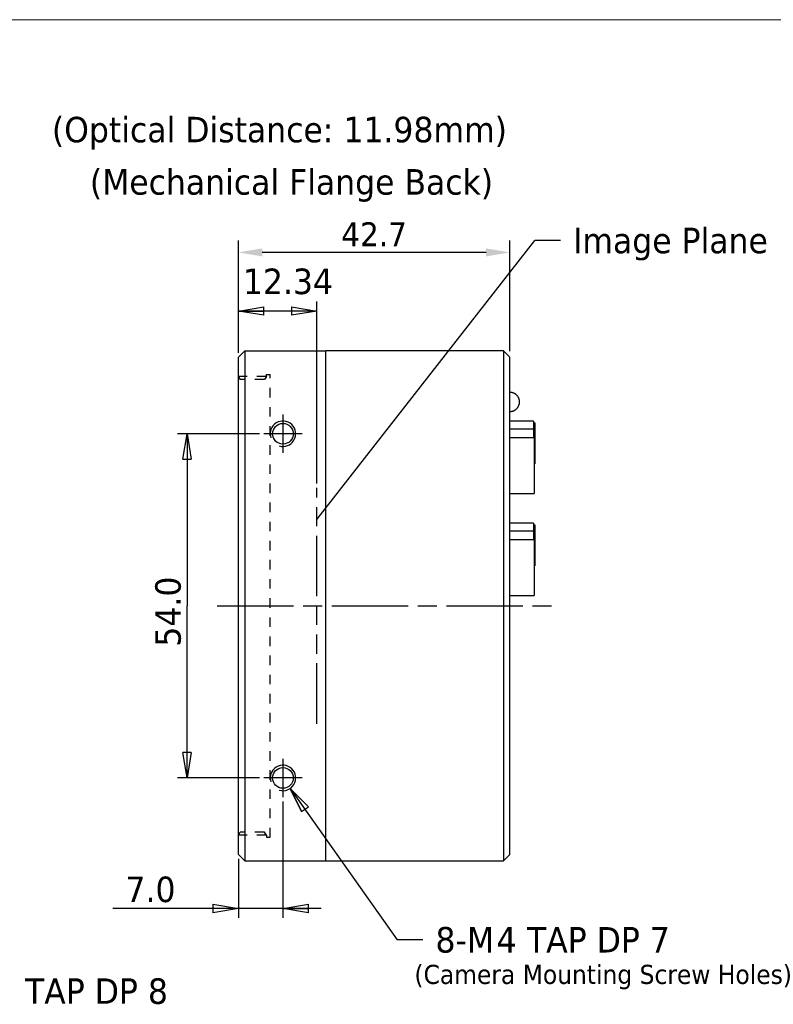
# Model space of a CAD drawing. Header units: millimetres. Extents: x 43 to 2527, y 45 to 1953.
# Tile 20 of 26: x 218 to 337, y 195 to 350. Entities that reach past the tile are written whole.
import ezdxf

# ---------------------------------------------------------------- set-up
doc = ezdxf.new("R2010")
doc.units = ezdxf.units.MM
for name, pattern in [('CENTERLINE', [30, 12, -1.5, 3, -1.5, 12]), ('HIDDEN', [4.5, 1.5, -1.5, 1.5]), ('PHANTOM', [29.5, 9.5, -1.5, 3, -1.5, 3, -1.5, 9.5])]:
    doc.linetypes.add(name, pattern=pattern)
doc.layers.add('1', color=7, linetype='Continuous')
doc.layers.add('dim', color=3, linetype='Continuous', lineweight=13)
doc.styles.get("Standard").update_dxf_attribs({"font": 'simplex.shx', "width": 0.9})
doc.styles.add('VER', font='verdana.ttf', dxfattribs={"width": 0.9})
doc.dimstyles.get("Standard").update_dxf_attribs({"dimtxt": 0.15625, "dimasz": 0.1875, "dimexe": 0.18, "dimexo": 0.0625, "dimgap": 0.09, "dimtad": 0, "dimtih": 1, "dimtoh": 1, "dimdec": 1, "dimzin": 1, "dimdsep": 46, "dimtxsty": 'Standard', "dimcen": 0.09, "dimadec": 0, "dimazin": 0, "dimtp": 0.01, "dimtm": 0.01, "dimtfac": 1, "dimtdec": 1, "dimtofl": 0, "dimtmove": 0, "dimatfit": 3, "dimfxl": 1, "dimtolj": 1, "dimtzin": 4, "dimarcsym": 0})

# ---------------------------------------------------------------- blocks, each defined once
blk = doc.blocks.new('_AH1')
at = {"color": 0, "linetype": 'Continuous'}
for p, q in [((-1, 0.166667), (0, 0)), ((-1, 0.166667), (-1, -0.166667)), ((0, 0), (-1, -0.166667)), ((0, 0), (-1, 0))]:
    blk.add_line(p, q, dxfattribs=at)
blk = doc.blocks.new('*D141')
at = {"layer": 'Defpoints', "color": 0, "transparency": 16777216}
for p in [(252.76, 313.23), (252.76, 296.77), (295.41, 296.77)]:
    blk.add_point(p, dxfattribs=at)
at = {"layer": 'dim', "color": 0, "lineweight": -2, "transparency": 16777216}
for p, q in [((252.76, 297.71), (252.76, 315.1)), ((295.41, 297.71), (295.41, 315.1)), ((291.66, 313.23), (256.51, 313.23))]:
    blk.add_line(p, q, dxfattribs=at)
at = {"layer": 'dim', "color": 0, "transparency": 16777216}
for points in [[(256.51, 313.85), (256.51, 312.6), (252.76, 313.23)], [(291.66, 313.85), (291.66, 312.6), (295.41, 313.23)]]:
    blk.add_solid(points, dxfattribs=at)
at = {"layer": 'dim', "color": 0, "transparency": 16777216, "insert": (274.08, 316.08), "char_height": 3.75, "attachment_point": 5, "style": 'VER'}
blk.add_mtext('42.7', dxfattribs=at)

msp = doc.modelspace()

# ---------------------------------------------------------------- linework, layer by layer
at = {"layer": '1', "color": 3, "linetype": 'Continuous'}
for p, q in [((265.1, 271.32), (299.32, 315.1)), ((303.32, 315.1), (299.32, 315.1)), ((252.76, 297.47), (252.76, 305.53)), ((265.1, 276.97), (265.1, 305.53)), ((265.1, 304.03), (252.76, 304.03)), ((256.06, 284.77), (243.21, 284.77)), ((244.71, 284.77), (244.71, 257.77)), ((244.71, 230.77), (244.71, 257.77)), ((256.06, 230.77), (243.21, 230.77)), ((260.91, 229.14), (277.71, 205.38)), ((260.91, 229.14), (262.68, 225.49)), ((260.91, 229.14), (263.77, 226.26)), ((259.76, 227.07), (259.76, 208.8)), ((262.68, 225.49), (263.77, 226.26)), ((252.76, 218.07), (252.76, 208.8)), ((252.76, 210.3), (233.04, 210.3)), ((265.76, 210.3), (252.76, 210.3)), ((281.71, 205.38), (277.71, 205.38))]:
    msp.add_line(p, q, dxfattribs=at)
at = {"layer": '1', "color": 2, "linetype": 'Continuous'}
for p, q in [((252.76, 296.77), (253.76, 297.77)), ((252.76, 294.77), (252.76, 296.77)), ((253.76, 297.77), (266.51, 297.77)), ((253.76, 297.77), (253.76, 294.77)), ((294.41, 297.77), (266.51, 297.77)), ((266.51, 294.77), (266.51, 297.77)), ((294.41, 297.77), (295.41, 296.77)), ((294.41, 297.77), (294.41, 294.77)), ((295.41, 294.77), (295.41, 296.77)), ((252.76, 220.77), (252.76, 294.77)), ((253.76, 294.77), (253.76, 220.77)), ((266.51, 220.77), (266.51, 294.77)), ((294.41, 294.77), (294.41, 220.77)), ((295.41, 220.77), (295.41, 294.77)), ((296.91, 289.77), (296.91, 289.85)), ((295.41, 288.27), (295.48, 288.28)), ((299.11, 286.77), (295.41, 286.77)), ((299.11, 286.77), (299.11, 285.47)), ((299.11, 286.47), (299.31, 286.47)), ((299.31, 286.47), (299.31, 284.25)), ((299.11, 285.47), (295.41, 285.47)), ((299.11, 285.47), (299.11, 284.12)), ((299.21, 284.12), (295.41, 284.12)), ((299.21, 284.12), (299.21, 279.77)), ((299.31, 284.25), (299.31, 281.33)), ((299.31, 281.33), (299.31, 280.07)), ((299.21, 280.07), (299.31, 280.07)), ((299.21, 279.77), (299.21, 275.42)), ((295.41, 275.42), (299.21, 275.42)), ((299.11, 270.77), (295.41, 270.77)), ((299.11, 270.77), (299.11, 269.47)), ((299.11, 270.47), (299.31, 270.47)), ((299.31, 270.47), (299.31, 268.25)), ((299.11, 269.47), (295.41, 269.47)), ((299.11, 269.47), (299.11, 268.12)), ((299.21, 268.12), (295.41, 268.12)), ((299.21, 268.12), (299.21, 263.77)), ((299.31, 268.25), (299.31, 265.33)), ((299.31, 265.33), (299.31, 264.07)), ((299.21, 264.07), (299.31, 264.07)), ((299.21, 263.77), (299.21, 259.42)), ((295.41, 259.42), (299.21, 259.42)), ((252.76, 218.77), (252.76, 220.77)), ((253.76, 220.77), (253.76, 217.77)), ((266.51, 217.77), (266.51, 220.77)), ((294.41, 220.77), (294.41, 217.77)), ((295.41, 218.77), (295.41, 220.77)), ((253.76, 217.77), (252.76, 218.77)), ((294.41, 217.77), (295.41, 218.77)), ((253.76, 217.77), (266.51, 217.77)), ((266.51, 217.77), (294.41, 217.77))]:
    msp.add_line(p, q, dxfattribs=at)
at = {"layer": '1', "color": 4, "linetype": 'HIDDEN'}
for p, q in [((257.16, 293.77), (252.76, 293.77)), ((257.16, 221.77), (252.76, 221.77))]:
    msp.add_line(p, q, dxfattribs=at)
at = {"layer": '1', "color": 2, "linetype": 'HIDDEN'}
for p, q in [((252.76, 293.77), (253.05, 293.27)), ((257.16, 293.77), (256.87, 293.27)), ((257.16, 293.77), (257.16, 294.07)), ((257.16, 294.07), (257.76, 294.07)), ((257.76, 221.47), (257.76, 294.07)), ((256.87, 293.27), (253.05, 293.27)), ((252.76, 221.77), (253.05, 222.27)), ((256.87, 222.27), (253.05, 222.27)), ((257.16, 221.77), (256.87, 222.27)), ((257.16, 221.77), (257.16, 221.47)), ((257.16, 221.47), (257.76, 221.47))]:
    msp.add_line(p, q, dxfattribs=at)
at = {"layer": '1', "color": 1, "linetype": 'CENTERLINE'}
for p, q in [((259.76, 287.77), (259.76, 281.77)), ((262.76, 284.77), (256.76, 284.77)), ((249.44, 257.77), (303.36, 257.77)), ((259.76, 233.77), (259.76, 227.77)), ((262.76, 230.77), (256.76, 230.77))]:
    msp.add_line(p, q, dxfattribs=at)
at = {"layer": '1', "color": 6, "linetype": 'PHANTOM'}
msp.add_line((265.1, 239.27), (265.1, 276.27), dxfattribs=at)
at = {"layer": '1', "color": 2, "linetype": 'Continuous'}
for centre in [(259.76, 284.77), (259.76, 230.77)]:
    msp.add_circle(centre, 1.62, dxfattribs=at)
for centre, radius, start, end in [((295.25, 288.31), 2.97, 83.7955, 86.9761), ((295.49, 290.09), 1.18, 79.9981, 86.2041), ((295.47, 289.95), 1.31, 76.4662, 80.1765), ((294.87, 288.18), 3.18, 72.1593, 73.3946), ((295.38, 289.74), 1.54, 69.4904, 72.3264), ((295.49, 289.96), 1.29, 67.1243, 70.7269), ((295.42, 289.8), 1.47, 63.8865, 67.0209), ((295.37, 289.71), 1.58, 60.663, 63.5766), ((295.4, 289.77), 1.5, 57.5286, 60.6284), ((295.42, 289.79), 1.48, 54.5303, 57.71), ((295.4, 289.77), 1.5, 51.3064, 54.4473), ((295.4, 289.76), 1.51, 48.2038, 51.3268), ((295.4, 289.77), 1.51, 44.9891, 48.1257), ((295.4, 289.77), 1.51, 41.9087, 45.0463), ((295.39, 289.76), 1.52, 38.6943, 41.8151), ((295.39, 289.76), 1.52, 35.6262, 38.7337), ((295.39, 289.76), 1.52, 32.4306, 35.515), ((295.39, 289.76), 1.52, 29.4001, 32.4672), ((295.38, 289.76), 1.53, 26.2599, 29.2935), ((295.38, 289.76), 1.53, 23.2682, 26.2761), ((295.4, 289.78), 1.51, 321.268, 324.4057), ((295.42, 289.76), 1.48, 324.4887, 327.6633), ((295.4, 289.78), 1.51, 327.4755, 330.5681), ((295.33, 289.82), 1.59, 330.6006, 333.5057), ((295.42, 289.77), 1.48, 333.8129, 336.9367), ((295.37, 289.76), 1.54, 20.1927, 23.1531), ((295.59, 289.69), 1.3, 337.0425, 340.6316), ((295.38, 289.76), 1.53, 17.2638, 20.2006), ((295.36, 289.81), 1.55, 339.3974, 342.2206), ((295.38, 289.76), 1.53, 14.2565, 17.1576), ((293.78, 290.32), 3.21, 342.0477, 343.276), ((295.37, 289.76), 1.54, 11.4148, 14.2614), ((295.57, 289.71), 1.33, 346.3357, 350.0287), ((295.33, 289.76), 1.58, 8.515, 11.2465), ((295.71, 289.69), 1.19, 349.8523, 356.0266), ((295.38, 289.76), 1.53, 5.7473, 8.5199), ((293.91, 289.94), 3, 353.629, 356.7915), ((295.48, 289.77), 1.43, 2.8746, 5.7936), ((295.41, 289.69), 1.41, 272.6883, 275.6249), ((295.4, 289.79), 1.52, 275.5777, 278.3661), ((295.4, 289.84), 1.57, 278.3601, 281.1067), ((295.4, 289.8), 1.53, 281.2705, 284.1328), ((295.4, 289.79), 1.52, 284.1369, 287.0534), ((295.4, 289.79), 1.52, 287.1534, 290.1051), ((295.4, 289.8), 1.53, 290.0981, 293.0724), ((295.4, 289.79), 1.52, 293.1857, 296.2067), ((295.4, 289.79), 1.52, 296.1873, 299.2327), ((295.4, 289.79), 1.52, 299.3381, 302.4157), ((295.4, 289.79), 1.52, 302.3821, 305.4752), ((295.4, 289.78), 1.51, 305.5785, 308.6931), ((295.4, 289.78), 1.51, 308.6583, 311.7842), ((295.4, 289.78), 1.51, 311.8674, 315.0082), ((295.4, 289.78), 1.51, 314.954, 318.0915), ((295.39, 289.78), 1.52, 318.1709, 321.2928)]:
    msp.add_arc(centre, radius, start, end, dxfattribs=at)
at = {"layer": '1', "color": 4, "linetype": 'Continuous'}
for centre in [(259.76, 284.77), (259.76, 230.77)]:
    msp.add_arc(centre, 2, 253.1271, 198.4075, dxfattribs=at)
at = {"layer": 'dim', "color": 7}
msp.add_line((478.02, 349.74), (43.02, 349.74), dxfattribs=at)

# ---------------------------------------------------------------- block references
at = {"layer": '1', "color": 3}
for p, xscale, yscale, zscale, rotation in [((252.76, 304.03), 4, 4, 4, 180), ((244.71, 284.77), 4, 4, 4, 90), ((244.71, 230.77), 4, 4, 4, 270), ((260.91, 229.14), 4.00000000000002, 4.00000000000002, 4.00000000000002, 125.2571700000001), ((259.76, 210.3), 4, 4, 4, 180)]:
    msp.add_blockref('_AH1', p, dxfattribs=dict(at, xscale=xscale, yscale=yscale, zscale=zscale, rotation=rotation))
at = {"layer": '1', "color": 3, "xscale": 4, "yscale": 4, "zscale": 4}
for p in [(265.1, 304.03), (252.76, 210.3)]:
    msp.add_blockref('_AH1', p, dxfattribs=at)

# ---------------------------------------------------------------- texts
at = {"layer": '1', "color": 3, "linetype": 'Continuous', "style": 'VER', "width": 0.9}
for s, height, p in [('(Optical Distance: 11.98mm)', 4, (223.49, 330.5)), ('(Mechanical Flange Back)', 4, (229.45, 322.29)), ('Image Plane', 4, (305.32, 313.1)), ('12.34', 4, (253.48, 306.69)), ('7.0', 4, (235.04, 211.3)), ('8-M', 4, (283.71, 203.38)), ('4', 4, (293.31, 203.38)), (' TAP DP 7', 4, (296.51, 203.38)), ('(Camera Mounting Screw Holes)', 3, (280.4, 198.45)), (' TAP DP 8', 4, (217.7, 195.33))]:
    msp.add_text(s, height=height, dxfattribs=at).set_placement(p)
msp.add_text('54.0', height=4, rotation=90, dxfattribs=at).set_placement((243.71, 251.37))

# ---------------------------------------------------------------- dimensions: what is measured, and where the dimension line sits
at = {"layer": 'dim'}
dim = msp.add_linear_dim(base=(252.75803082, 313.22839464), p1=(295.40803082, 296.77426935), p2=(252.75803082, 296.77426935), dimstyle='Standard', override={"dimscale": 1.5, "dimtxt": 2.5, "dimasz": 2.5, "dimexe": 1.25, "dimexo": 0.625, "dimgap": 0.625, "dimtad": 1, "dimtih": 0, "dimtoh": 0, "dimtxsty": 'VER', "dimcen": 2.5, "dimtp": 0, "dimtm": 0, "dimtofl": 1, "dimtolj": 0, "dimtzin": 8}, dxfattribs=at)
dim.commit()
dim.dimension.update_dxf_attribs({"geometry": '*D141', "text_midpoint": (274.08303082, 316.0799309)})

doc.saveas('drawing.dxf')
